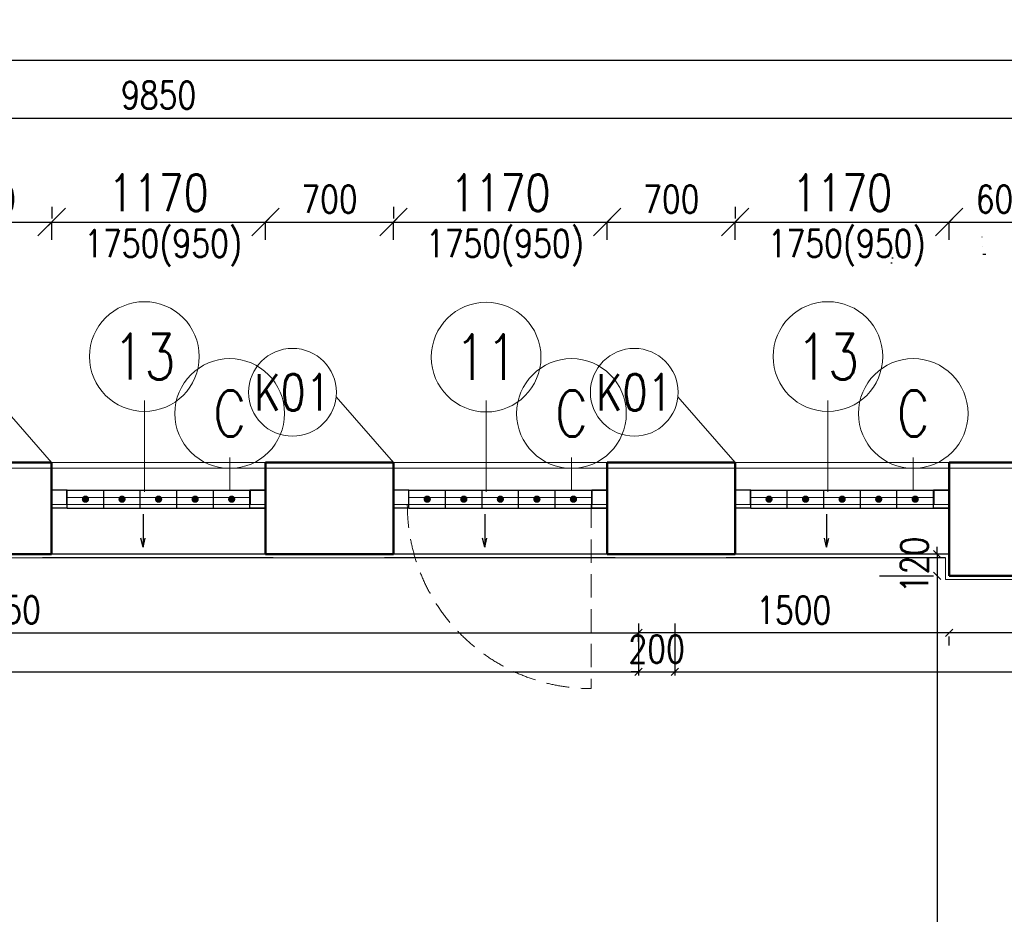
# Model space of a CAD drawing. Header units: millimetres. Extents: x -238874 to 551972, y -298952 to 658415.
# Tile 177 of 256: x 66863 to 72250, y 95750 to 100642. Entities that reach past the tile are written whole.
import ezdxf
from ezdxf.enums import TextEntityAlignment as Align

# ---------------------------------------------------------------- set-up
doc = ezdxf.new("R2010")
doc.units = ezdxf.units.MM
doc.header["$LTSCALE"] = 20
doc.linetypes.add('DOT', pattern=[6.35, 0, -6.35])
doc.linetypes.add('HIDDEN', pattern=[9.525, 6.35, -3.175])
doc.layers.add('00_HEDVIKA _KRESBA', color=1, linetype='Continuous')
doc.layers.add('KOTY', color=8, linetype='Continuous')
doc.layers.add('00_HEDVIKA_DEMOLICE', color=2, linetype='Continuous', lineweight=30, transparency=0.3)
doc.layers.add('CKOKNA OTEVÍRÁNÍ', color=51, linetype='HIDDEN', lineweight=18, transparency=0.5)
for name, color, linetype, lineweight in [('00_HEDVIKA_OBRYS', 1, 'Continuous', 50), ('CKBUBLINY', 1, 'Continuous', 18), ('CKBUBLINY DEMOLICE', 4, 'Continuous', 18), ('CKBUBLINY_POPIS', 3, 'Continuous', 25), ('CKKOTY', 3, 'Continuous', 18), ('CKOKNA', 30, 'Continuous', 18), ('CKSYMBOLY', 21, 'Continuous', 25), ('HEDVIKA_OKNA_PARAPET', 70, 'Continuous', 18), ('NOSNÉ', 8, 'Continuous', 50), ('PRUCHODY', 7, 'Continuous', 18)]:
    doc.layers.add(name, color=color, linetype=linetype, lineweight=lineweight)
doc.layers.add('CKNETISK', color=116, linetype='Continuous', lineweight=18, plot=False)
doc.layers.add('CL3', color=8, linetype='Continuous', plot=False)
doc.styles.add('SIMPLEX', font='SIMPLEX.shx', dxfattribs={"width": 0.8, "bigfont": 'CAD13.shx'})
doc.styles.get("Standard").update_dxf_attribs({"font": 'simplex.shx', "width": 0.8})
doc.dimstyles.new('CADKON', dxfattribs={"dimscale": 100, "dimtxt": 2, "dimasz": 1.5, "dimexe": 0, "dimexo": 2, "dimgap": 0.6, "dimtad": 1, "dimrnd": 1, "dimtxsty": 'Standard', "dimblk1": 'OBLIQUE', "dimblk2": 'OBLIQUE', "dimsah": 1, "dimcen": 2.5, "dimadec": 1, "dimazin": 2, "dimtfac": 1, "dimtix": 1, "dimtmove": 2, "dimatfit": 3, "dimldrblk": 'OPEN30', "dimfxl": 5, "dimtfill": 1, "dimtolj": 1, "dimarcsym": 0})
doc.dimstyles.new('CKA', dxfattribs={"dimtxt": 200, "dimasz": 40, "dimexe": 20, "dimexo": 0.2, "dimgap": 50, "dimtad": 1, "dimdec": 0, "dimrnd": 1, "dimzin": 0, "dimdsep": 46, "dimtxsty": 'Standard', "dimblk1": 'OBLIQUE', "dimblk2": 'OBLIQUE', "dimsah": 1, "dimcen": 0.09, "dimclrd": 253, "dimclre": 253, "dimclrt": 253, "dimadec": 0, "dimazin": 0, "dimtfac": 1, "dimtdec": 0, "dimtix": 1, "dimtmove": 2, "dimatfit": 3, "dimfxl": 1, "dimtolj": 1, "dimtzin": 0, "dimarcsym": 0})

# ---------------------------------------------------------------- blocks, each defined once
blk = doc.blocks.new('_OBLIQUE')
at = {"color": 0, "linetype": 'ByBlock'}
blk.add_line((-0.5, -0.5), (0.5, 0.5), dxfattribs=at)
blk = doc.blocks.new('*D343')
at = {"layer": 'DEFPOINTS', "color": 0, "transparency": 16777216}
for p in [(83148, 100421), (16298, 98190), (83148, 98190)]:
    blk.add_point(p, dxfattribs=at)
at = {"layer": 'KOTY', "lineweight": -2, "transparency": 16777216}
for p, q in [((16298, 100421), (83148, 100421)), ((83148, 98570.8), (83148, 100441))]:
    blk.add_line(p, q, dxfattribs=at)
at = {"layer": 'KOTY', "lineweight": -2, "transparency": 16777216, "xscale": 40, "yscale": 40, "zscale": 40, "rotation": 180}
blk.add_blockref('_OBLIQUE', (16298, 100421), dxfattribs=at)
at = {"layer": 'KOTY', "lineweight": -2, "transparency": 16777216, "xscale": 40, "yscale": 40, "zscale": 40}
blk.add_blockref('_OBLIQUE', (83148, 100421), dxfattribs=at)
at = {"layer": 'KOTY', "transparency": 16777216, "insert": (49723, 100546), "char_height": 150, "attachment_point": 5, "style": 'SIMPLEX'}
blk.add_mtext('\\A1;66850', dxfattribs=at)
blk = doc.blocks.new('*D1337')
at = {"layer": 'DEFPOINTS', "color": 0, "transparency": 16777216}
for p in [(72548, 99535.8), (71948, 99239), (72548, 99239)]:
    blk.add_point(p, dxfattribs=at)
at = {"layer": 'KOTY', "lineweight": -2, "transparency": 16777216}
for p, q in [((72548, 99619.8), (72548, 99555.8)), ((71948, 99535.8), (72548, 99535.8))]:
    blk.add_line(p, q, dxfattribs=at)
at = {"layer": 'KOTY', "lineweight": -2, "transparency": 16777216, "xscale": 40, "yscale": 40, "zscale": 40, "rotation": 180}
blk.add_blockref('_OBLIQUE', (71948, 99535.8), dxfattribs=at)
at = {"layer": 'KOTY', "lineweight": -2, "transparency": 16777216, "xscale": 40, "yscale": 40, "zscale": 40}
blk.add_blockref('_OBLIQUE', (72548, 99535.8), dxfattribs=at)
at = {"layer": 'KOTY', "transparency": 16777216, "insert": (72248, 99660.8), "char_height": 150, "attachment_point": 5, "style": 'SIMPLEX'}
blk.add_mtext('\\A1;600', dxfattribs=at)
blk = doc.blocks.new('*D1338')
at = {"layer": 'DEFPOINTS', "color": 0, "transparency": 16777216}
for p in [(70448, 97720), (82648, 97600), (82648, 97075.3)]:
    blk.add_point(p, dxfattribs=at)
at = {"layer": 'KOTY', "lineweight": -2, "transparency": 16777216}
for p, q in [((82648, 97219.3), (82648, 97055.3)), ((70448, 97075.3), (82648, 97075.3))]:
    blk.add_line(p, q, dxfattribs=at)
at = {"layer": 'KOTY', "lineweight": -2, "transparency": 16777216, "xscale": 40, "yscale": 40, "zscale": 40, "rotation": 180}
blk.add_blockref('_OBLIQUE', (70448, 97075.3), dxfattribs=at)
at = {"layer": 'KOTY', "lineweight": -2, "transparency": 16777216, "xscale": 40, "yscale": 40, "zscale": 40}
blk.add_blockref('_OBLIQUE', (82648, 97075.3), dxfattribs=at)
at = {"layer": 'KOTY', "transparency": 16777216, "insert": (76548, 97200.3), "char_height": 150, "attachment_point": 5, "style": 'SIMPLEX'}
blk.add_mtext('\\A1;12200', dxfattribs=at)
blk = doc.blocks.new('*D1339')
at = {"layer": 'DEFPOINTS', "color": 0, "transparency": 16777216}
for p in [(71948, 97600), (77448, 97600), (71948, 97288.6)]:
    blk.add_point(p, dxfattribs=at)
at = {"layer": 'KOTY', "lineweight": -2, "transparency": 16777216}
for p, q in [((77448, 97288.6), (71948, 97288.6)), ((71948, 97219.3), (71948, 97268.6))]:
    blk.add_line(p, q, dxfattribs=at)
at = {"layer": 'KOTY', "lineweight": -2, "transparency": 16777216, "xscale": 40, "yscale": 40, "zscale": 40, "rotation": 180}
blk.add_blockref('_OBLIQUE', (71948, 97288.6), dxfattribs=at)
at = {"layer": 'KOTY', "lineweight": -2, "transparency": 16777216, "xscale": 40, "yscale": 40, "zscale": 40}
blk.add_blockref('_OBLIQUE', (77448, 97288.6), dxfattribs=at)
at = {"layer": 'KOTY', "transparency": 16777216, "insert": (74698, 97413.6), "char_height": 150, "attachment_point": 5, "style": 'SIMPLEX'}
blk.add_mtext('\\A1;5500', dxfattribs=at)
blk = doc.blocks.new('*D1341')
at = {"layer": 'DEFPOINTS', "color": 0, "transparency": 16777216}
for p in [(72548, 100104.4), (62698, 98160), (72548, 98160)]:
    blk.add_point(p, dxfattribs=at)
at = {"layer": 'KOTY', "lineweight": -2, "transparency": 16777216}
for p, q in [((62698, 100104.4), (72548, 100104.4)), ((72548, 98540.8), (72548, 100124.4))]:
    blk.add_line(p, q, dxfattribs=at)
at = {"layer": 'KOTY', "lineweight": -2, "transparency": 16777216, "xscale": 40, "yscale": 40, "zscale": 40, "rotation": 180}
blk.add_blockref('_OBLIQUE', (62698, 100104.4), dxfattribs=at)
at = {"layer": 'KOTY', "lineweight": -2, "transparency": 16777216, "xscale": 40, "yscale": 40, "zscale": 40}
blk.add_blockref('_OBLIQUE', (72548, 100104.4), dxfattribs=at)
at = {"layer": 'KOTY', "transparency": 16777216, "insert": (67623, 100229.4), "char_height": 150, "attachment_point": 5, "style": 'SIMPLEX'}
blk.add_mtext('\\A1;9850', dxfattribs=at)
blk = doc.blocks.new('*D1389')
at = {"layer": 'DEFPOINTS', "color": 0, "transparency": 16777216}
for p in [(70248, 97720), (53148, 97600), (70248, 97075.3)]:
    blk.add_point(p, dxfattribs=at)
at = {"layer": 'KOTY', "lineweight": -2, "transparency": 16777216}
for p, q in [((70248, 97339.3), (70248, 97055.3)), ((53148, 97075.3), (70248, 97075.3))]:
    blk.add_line(p, q, dxfattribs=at)
at = {"layer": 'KOTY', "lineweight": -2, "transparency": 16777216, "xscale": 40, "yscale": 40, "zscale": 40, "rotation": 180}
blk.add_blockref('_OBLIQUE', (53148, 97075.3), dxfattribs=at)
at = {"layer": 'KOTY', "lineweight": -2, "transparency": 16777216, "xscale": 40, "yscale": 40, "zscale": 40}
blk.add_blockref('_OBLIQUE', (70248, 97075.3), dxfattribs=at)
at = {"layer": 'KOTY', "transparency": 16777216, "insert": (61698, 97200.3), "char_height": 150, "attachment_point": 5, "style": 'SIMPLEX'}
blk.add_mtext('\\A1;17100', dxfattribs=at)
blk = doc.blocks.new('*D1410')
at = {"layer": 'DEFPOINTS', "color": 0, "transparency": 16777216}
for p in [(71948, 97600), (71148, 92730), (71883.3, 92730)]:
    blk.add_point(p, dxfattribs=at)
at = {"layer": 'KOTY', "lineweight": -2, "transparency": 16777216}
for p, q in [((71883.3, 97600), (71883.3, 92730)), ((71528.7, 92730), (71903.3, 92730))]:
    blk.add_line(p, q, dxfattribs=at)
at = {"layer": 'KOTY', "lineweight": -2, "transparency": 16777216, "xscale": 40, "yscale": 40, "zscale": 40}
for p, rotation in [((71883.3, 97600), 90), ((71883.3, 92730), 270)]:
    blk.add_blockref('_OBLIQUE', p, dxfattribs=dict(at, rotation=rotation))
at = {"layer": 'KOTY', "transparency": 16777216, "insert": (71758.3, 95165), "char_height": 150, "attachment_point": 5, "rotation": 90, "style": 'SIMPLEX'}
blk.add_mtext('\\A1;4870', dxfattribs=at)
blk = doc.blocks.new('*D1418')
at = {"layer": 'CKKOTY', "color": 0, "lineweight": -2, "transparency": 16777216}
for p, q in [((67038, 99439), (67038, 99535.8)), ((67038, 99535.8), (68208, 99535.8)), ((68208, 99439), (68208, 99535.8))]:
    blk.add_line(p, q, dxfattribs=at)
at = {"layer": 'DEFPOINTS', "color": 0, "transparency": 16777216}
for p in [(68208, 99535.8), (67038, 99239), (68208, 99239)]:
    blk.add_point(p, dxfattribs=at)
at = {"layer": 'CKKOTY', "color": 0, "lineweight": -2, "transparency": 16777216, "xscale": 150, "yscale": 150, "zscale": 150, "rotation": 180}
blk.add_blockref('_OBLIQUE', (67038, 99535.8), dxfattribs=at)
at = {"layer": 'CKKOTY', "color": 0, "lineweight": -2, "transparency": 16777216, "xscale": 150, "yscale": 150, "zscale": 150}
blk.add_blockref('_OBLIQUE', (68208, 99535.8), dxfattribs=at)
at = {"layer": 'CKKOTY', "color": 0, "transparency": 16777216, "insert": (67623, 99695.8), "char_height": 200, "attachment_point": 5, "bg_fill": 3, "box_fill_scale": 1.1, "bg_fill_color": 256, "bg_fill_true_color": 13158600, "bg_fill_transparency": 0}
blk.add_mtext('\\A1;1170', dxfattribs=at)
blk = doc.blocks.new('_Open30')
at = {"color": 0, "lineweight": -2}
for p, q in [((-1, 0.268), (0, 0)), ((0, 0), (-1, -0.268)), ((0, 0), (-1, 0))]:
    blk.add_line(p, q, dxfattribs=at)
blk = doc.blocks.new('*D1419')
at = {"layer": 'DEFPOINTS', "color": 0, "transparency": 16777216}
for p in [(70248, 97620.9), (63298, 97500.9), (70248, 97289.7)]:
    blk.add_point(p, dxfattribs=at)
at = {"layer": 'KOTY', "lineweight": -2, "transparency": 16777216}
for p, q in [((63298, 97289.7), (70248, 97289.7)), ((70248, 97240.1), (70248, 97269.7))]:
    blk.add_line(p, q, dxfattribs=at)
at = {"layer": 'KOTY', "lineweight": -2, "transparency": 16777216, "xscale": 40, "yscale": 40, "zscale": 40, "rotation": 180}
blk.add_blockref('_OBLIQUE', (63298, 97289.7), dxfattribs=at)
at = {"layer": 'KOTY', "lineweight": -2, "transparency": 16777216, "xscale": 40, "yscale": 40, "zscale": 40}
blk.add_blockref('_OBLIQUE', (70248, 97289.7), dxfattribs=at)
at = {"layer": 'KOTY', "transparency": 16777216, "insert": (66773, 97414.7), "char_height": 150, "attachment_point": 5, "style": 'SIMPLEX'}
blk.add_mtext('\\A1;6950', dxfattribs=at)
blk = doc.blocks.new('*D1426')
at = {"layer": 'DEFPOINTS', "color": 0, "transparency": 16777216}
for p in [(67038, 99535.8), (66338, 99239), (67038, 99239)]:
    blk.add_point(p, dxfattribs=at)
at = {"layer": 'KOTY', "lineweight": -2, "transparency": 16777216}
for p, q in [((67038, 99619.8), (67038, 99555.8)), ((66338, 99535.8), (67038, 99535.8))]:
    blk.add_line(p, q, dxfattribs=at)
at = {"layer": 'KOTY', "lineweight": -2, "transparency": 16777216, "xscale": 40, "yscale": 40, "zscale": 40, "rotation": 180}
blk.add_blockref('_OBLIQUE', (66338, 99535.8), dxfattribs=at)
at = {"layer": 'KOTY', "lineweight": -2, "transparency": 16777216, "xscale": 40, "yscale": 40, "zscale": 40}
blk.add_blockref('_OBLIQUE', (67038, 99535.8), dxfattribs=at)
at = {"layer": 'KOTY', "transparency": 16777216, "insert": (66688, 99660.8), "char_height": 150, "attachment_point": 5, "style": 'SIMPLEX'}
blk.add_mtext('\\A1;700', dxfattribs=at)
blk = doc.blocks.new('*D1428')
at = {"layer": 'DEFPOINTS', "color": 0, "transparency": 16777216}
for p in [(68908, 99535.8), (68208, 99239), (68908, 99239)]:
    blk.add_point(p, dxfattribs=at)
at = {"layer": 'KOTY', "lineweight": -2, "transparency": 16777216}
for p, q in [((68908, 99619.8), (68908, 99555.8)), ((68208, 99535.8), (68908, 99535.8))]:
    blk.add_line(p, q, dxfattribs=at)
at = {"layer": 'KOTY', "lineweight": -2, "transparency": 16777216, "xscale": 40, "yscale": 40, "zscale": 40, "rotation": 180}
blk.add_blockref('_OBLIQUE', (68208, 99535.8), dxfattribs=at)
at = {"layer": 'KOTY', "lineweight": -2, "transparency": 16777216, "xscale": 40, "yscale": 40, "zscale": 40}
blk.add_blockref('_OBLIQUE', (68908, 99535.8), dxfattribs=at)
at = {"layer": 'KOTY', "transparency": 16777216, "insert": (68558, 99660.8), "char_height": 150, "attachment_point": 5, "style": 'SIMPLEX'}
blk.add_mtext('\\A1;700', dxfattribs=at)
blk = doc.blocks.new('*D1429')
at = {"layer": 'CKKOTY', "color": 0, "lineweight": -2, "transparency": 16777216}
for p, q in [((68908, 99439), (68908, 99535.8)), ((68908, 99535.8), (70078, 99535.8)), ((70078, 99439), (70078, 99535.8))]:
    blk.add_line(p, q, dxfattribs=at)
at = {"layer": 'DEFPOINTS', "color": 0, "transparency": 16777216}
for p in [(70078, 99535.8), (68908, 99239), (70078, 99239)]:
    blk.add_point(p, dxfattribs=at)
at = {"layer": 'CKKOTY', "color": 0, "lineweight": -2, "transparency": 16777216, "xscale": 150, "yscale": 150, "zscale": 150, "rotation": 180}
blk.add_blockref('_OBLIQUE', (68908, 99535.8), dxfattribs=at)
at = {"layer": 'CKKOTY', "color": 0, "lineweight": -2, "transparency": 16777216, "xscale": 150, "yscale": 150, "zscale": 150}
blk.add_blockref('_OBLIQUE', (70078, 99535.8), dxfattribs=at)
at = {"layer": 'CKKOTY', "color": 0, "transparency": 16777216, "insert": (69493, 99695.8), "char_height": 200, "attachment_point": 5, "bg_fill": 3, "box_fill_scale": 1.1, "bg_fill_color": 256, "bg_fill_true_color": 13158600, "bg_fill_transparency": 0}
blk.add_mtext('\\A1;1170', dxfattribs=at)
blk = doc.blocks.new('*D1430')
at = {"layer": 'DEFPOINTS', "color": 0, "transparency": 16777216}
for p in [(70778, 99535.8), (70078, 99239), (70778, 99239)]:
    blk.add_point(p, dxfattribs=at)
at = {"layer": 'KOTY', "lineweight": -2, "transparency": 16777216}
for p, q in [((70778, 99619.8), (70778, 99555.8)), ((70078, 99535.8), (70778, 99535.8))]:
    blk.add_line(p, q, dxfattribs=at)
at = {"layer": 'KOTY', "lineweight": -2, "transparency": 16777216, "xscale": 40, "yscale": 40, "zscale": 40, "rotation": 180}
blk.add_blockref('_OBLIQUE', (70078, 99535.8), dxfattribs=at)
at = {"layer": 'KOTY', "lineweight": -2, "transparency": 16777216, "xscale": 40, "yscale": 40, "zscale": 40}
blk.add_blockref('_OBLIQUE', (70778, 99535.8), dxfattribs=at)
at = {"layer": 'KOTY', "transparency": 16777216, "insert": (70428, 99660.8), "char_height": 150, "attachment_point": 5, "style": 'SIMPLEX'}
blk.add_mtext('\\A1;700', dxfattribs=at)
blk = doc.blocks.new('*D1431')
at = {"layer": 'CKKOTY', "color": 0, "lineweight": -2, "transparency": 16777216}
for p, q in [((70778, 99439), (70778, 99535.8)), ((70778, 99535.8), (71948, 99535.8)), ((71948, 99439), (71948, 99535.8))]:
    blk.add_line(p, q, dxfattribs=at)
at = {"layer": 'DEFPOINTS', "color": 0, "transparency": 16777216}
for p in [(71948, 99535.8), (70778, 99239), (71948, 99239)]:
    blk.add_point(p, dxfattribs=at)
at = {"layer": 'CKKOTY', "color": 0, "lineweight": -2, "transparency": 16777216, "xscale": 150, "yscale": 150, "zscale": 150, "rotation": 180}
blk.add_blockref('_OBLIQUE', (70778, 99535.8), dxfattribs=at)
at = {"layer": 'CKKOTY', "color": 0, "lineweight": -2, "transparency": 16777216, "xscale": 150, "yscale": 150, "zscale": 150}
blk.add_blockref('_OBLIQUE', (71948, 99535.8), dxfattribs=at)
at = {"layer": 'CKKOTY', "color": 0, "transparency": 16777216, "insert": (71363, 99695.8), "char_height": 200, "attachment_point": 5, "bg_fill": 3, "box_fill_scale": 1.1, "bg_fill_color": 256, "bg_fill_true_color": 13158600, "bg_fill_transparency": 0}
blk.add_mtext('\\A1;1170', dxfattribs=at)
blk = doc.blocks.new('*D1432')
at = {"layer": 'DEFPOINTS', "color": 0, "transparency": 16777216}
for p in [(70248, 97720), (70448, 97720), (70448, 97075.3)]:
    blk.add_point(p, dxfattribs=at)
at = {"layer": 'KOTY', "lineweight": -2, "transparency": 16777216}
for p, q in [((70448, 97339.3), (70448, 97055.3)), ((70248, 97075.3), (70208, 97075.3)), ((70248, 97075.3), (70448, 97075.3)), ((70448, 97075.3), (70488, 97075.3))]:
    blk.add_line(p, q, dxfattribs=at)
at = {"layer": 'KOTY', "lineweight": -2, "transparency": 16777216, "xscale": 40, "yscale": 40, "zscale": 40}
blk.add_blockref('_OBLIQUE', (70248, 97075.3), dxfattribs=at)
at = {"layer": 'KOTY', "lineweight": -2, "transparency": 16777216, "xscale": 40, "yscale": 40, "zscale": 40, "rotation": 180}
blk.add_blockref('_OBLIQUE', (70448, 97075.3), dxfattribs=at)
at = {"layer": 'KOTY', "transparency": 16777216, "insert": (70348, 97200.3), "char_height": 150, "attachment_point": 5, "style": 'SIMPLEX'}
blk.add_mtext('\\A1;200', dxfattribs=at)
blk = doc.blocks.new('*D1433')
at = {"layer": 'DEFPOINTS', "color": 0, "transparency": 16777216}
for p in [(70248, 97720), (71948, 97600), (70248, 97288.6)]:
    blk.add_point(p, dxfattribs=at)
at = {"layer": 'KOTY', "lineweight": -2, "transparency": 16777216}
for p, q in [((70248, 97339.3), (70248, 97268.6)), ((71948, 97288.6), (70248, 97288.6))]:
    blk.add_line(p, q, dxfattribs=at)
at = {"layer": 'KOTY', "lineweight": -2, "transparency": 16777216, "xscale": 40, "yscale": 40, "zscale": 40, "rotation": 180}
blk.add_blockref('_OBLIQUE', (70248, 97288.6), dxfattribs=at)
at = {"layer": 'KOTY', "lineweight": -2, "transparency": 16777216, "xscale": 40, "yscale": 40, "zscale": 40}
blk.add_blockref('_OBLIQUE', (71948, 97288.6), dxfattribs=at)
at = {"layer": 'KOTY', "transparency": 16777216, "insert": (71098, 97413.6), "char_height": 150, "attachment_point": 5, "style": 'SIMPLEX'}
blk.add_mtext('\\A1;1500', dxfattribs=at)
blk = doc.blocks.new('*D1434')
at = {"layer": 'DEFPOINTS', "color": 0, "transparency": 16777216}
for p in [(71948, 97720), (71883.3, 97600), (71948, 97600)]:
    blk.add_point(p, dxfattribs=at)
at = {"layer": 'KOTY', "lineweight": -2, "transparency": 16777216}
for p, q in [((71883.3, 97720), (71883.3, 97760)), ((71883.3, 97720), (71883.3, 97600)), ((71567.2, 97600), (71863.3, 97600)), ((71883.3, 97600), (71883.3, 97560))]:
    blk.add_line(p, q, dxfattribs=at)
at = {"layer": 'KOTY', "lineweight": -2, "transparency": 16777216, "xscale": 40, "yscale": 40, "zscale": 40}
for p, rotation in [((71883.3, 97720), 270), ((71883.3, 97600), 90)]:
    blk.add_blockref('_OBLIQUE', p, dxfattribs=dict(at, rotation=rotation))
at = {"layer": 'KOTY', "transparency": 16777216, "insert": (71758.3, 97660), "char_height": 150, "attachment_point": 5, "rotation": 90, "style": 'SIMPLEX'}
blk.add_mtext('\\A1;120', dxfattribs=at)
blk = doc.blocks.new('*U3302')
at = {"color": 0, "linetype": 'ByBlock', "lineweight": -2}
for p, q in [((-225, 0), (-80, 0)), ((225, 0), (103, 30)), ((225, 0), (103, -30)), ((-80, 0), (27, 0)), ((27, 0), (225, 0))]:
    blk.add_line(p, q, dxfattribs=at)
at = {"color": 0, "linetype": 'Continuous', "lineweight": -2, "flags": 8}
blk.add_attdef('SPÁD', text='', height=100, dxfattribs=at).set_placement((0, 40), align=Align.CENTER)
blk = doc.blocks.new('CK_BUBBLE_1_0_0')
at = {"color": 0, "linetype": 'ByBlock', "lineweight": -2}
blk.add_circle((0, 0), 1, dxfattribs=at)

msp = doc.modelspace()

# ---------------------------------------------------------------- hatches: boundary and pattern name
at = {"layer": '00_HEDVIKA_DEMOLICE'}
for points in [[(67242.962, 98020.047, 1), (67202.962, 98020.047, 1)], [(67442.962, 98020.047, 1), (67402.962, 98020.047, 1)], [(67642.962, 98020.047, 1), (67602.962, 98020.047, 1)], [(67842.962, 98020.047, 1), (67802.962, 98020.047, 1)], [(68042.962, 98020.047, 1), (68002.962, 98020.047, 1)], [(69112.962, 98020.047, 1), (69072.962, 98020.047, 1)], [(69312.962, 98020.047, 1), (69272.962, 98020.047, 1)], [(69512.962, 98020.047, 1), (69472.962, 98020.047, 1)], [(69712.962, 98020.047, 1), (69672.962, 98020.047, 1)], [(69912.962, 98020.047, 1), (69872.962, 98020.047, 1)], [(70982.962, 98020.047, 1), (70942.962, 98020.047, 1)], [(71182.962, 98020.047, 1), (71142.962, 98020.047, 1)], [(71382.962, 98020.047, 1), (71342.962, 98020.047, 1)], [(71582.962, 98020.047, 1), (71542.962, 98020.047, 1)], [(71782.962, 98020.047, 1), (71742.962, 98020.047, 1)]]:
    msp.add_hatch(color=256, dxfattribs=at).paths.add_polyline_path(points)

# ---------------------------------------------------------------- linework, layer by layer
at = {"layer": '00_HEDVIKA _KRESBA'}
for p, q in [((68207.962, 97720.047), (67037.962, 97720.047)), ((70077.962, 97720.047), (68907.962, 97720.047)), ((71947.962, 97720.047), (70777.962, 97720.047))]:
    msp.add_line(p, q, dxfattribs=at)
at = {"layer": '00_HEDVIKA_DEMOLICE'}
for p, q in [((67122.962, 98070.047), (67037.962, 98070.047)), ((67122.962, 98070.047), (67037.962, 98070.047)), ((67122.962, 97970.047), (67122.962, 98070.047)), ((67122.962, 98070.047), (68122.962, 98070.047)), ((67122.962, 97970.047), (67122.962, 98070.047)), ((67322.962, 97970.047), (67322.962, 98070.047)), ((67522.962, 97970.047), (67522.962, 98070.047)), ((67722.962, 97970.047), (67722.962, 98070.047)), ((67922.962, 97970.047), (67922.962, 98070.047)), ((68122.962, 97970.047), (68122.962, 98070.047)), ((68207.962, 98070.047), (68122.962, 98070.047)), ((68122.962, 97970.047), (68122.962, 98070.047)), ((68122.962, 98070.047), (68207.962, 98070.047)), ((68992.962, 98070.047), (68907.962, 98070.047)), ((68992.962, 98070.047), (68907.962, 98070.047)), ((68992.962, 97970.047), (68992.962, 98070.047)), ((68992.962, 98070.047), (69992.962, 98070.047)), ((68992.962, 97970.047), (68992.962, 98070.047)), ((69192.962, 97970.047), (69192.962, 98070.047)), ((69392.962, 97970.047), (69392.962, 98070.047)), ((69592.962, 97970.047), (69592.962, 98070.047)), ((69792.962, 97970.047), (69792.962, 98070.047)), ((69992.962, 97970.047), (69992.962, 98070.047)), ((70077.962, 98070.047), (69992.962, 98070.047)), ((69992.962, 97970.047), (69992.962, 98070.047)), ((69992.962, 98070.047), (70077.962, 98070.047)), ((70862.962, 98070.047), (70777.962, 98070.047)), ((70862.962, 98070.047), (70777.962, 98070.047)), ((70862.962, 97970.047), (70862.962, 98070.047)), ((70862.962, 98070.047), (71862.962, 98070.047)), ((70862.962, 97970.047), (70862.962, 98070.047)), ((71062.962, 97970.047), (71062.962, 98070.047)), ((71262.962, 97970.047), (71262.962, 98070.047)), ((71462.962, 97970.047), (71462.962, 98070.047)), ((71662.962, 97970.047), (71662.962, 98070.047)), ((71862.962, 97970.047), (71862.962, 98070.047)), ((71947.962, 98070.047), (71862.962, 98070.047)), ((71862.962, 97970.047), (71862.962, 98070.047)), ((71862.962, 98070.047), (71947.962, 98070.047)), ((67037.962, 97720.047), (67037.962, 97970.047)), ((67037.962, 97720.047), (67037.962, 97970.047)), ((67122.962, 97970.047), (67037.962, 97970.047)), ((67037.962, 97720.047), (67037.962, 97970.047)), ((67122.962, 97970.047), (67037.962, 97970.047)), ((67037.962, 97720.047), (67037.962, 97970.047)), ((67037.962, 97720.047), (67037.962, 97970.047)), ((67037.962, 97720.047), (67037.962, 97970.047)), ((67037.962, 97720.047), (67037.962, 97970.047)), ((67037.962, 97720.047), (67037.962, 97970.047)), ((67037.962, 97720.047), (67037.962, 97970.047)), ((67122.962, 97970.047), (68122.962, 97970.047)), ((68207.962, 97970.047), (68122.962, 97970.047)), ((68122.962, 97970.047), (68207.962, 97970.047)), ((68207.962, 97720.047), (68207.962, 97970.047)), ((68207.962, 97720.047), (68207.962, 97970.047)), ((68207.962, 97720.047), (68207.962, 97970.047)), ((68207.962, 97720.047), (68207.962, 97970.047)), ((68207.962, 97720.047), (68207.962, 97970.047)), ((68207.962, 97720.047), (68207.962, 97970.047)), ((68207.962, 97720.047), (68207.962, 97970.047)), ((68207.962, 97720.047), (68207.962, 97970.047)), ((68907.962, 97720.047), (68907.962, 97970.047)), ((68907.962, 97720.047), (68907.962, 97970.047)), ((68907.962, 97720.047), (68907.962, 97970.047)), ((68992.962, 97970.047), (68907.962, 97970.047)), ((68907.962, 97720.047), (68907.962, 97970.047)), ((68992.962, 97970.047), (68907.962, 97970.047)), ((68907.962, 97720.047), (68907.962, 97970.047)), ((68907.962, 97720.047), (68907.962, 97970.047)), ((68907.962, 97720.047), (68907.962, 97970.047)), ((68907.962, 97720.047), (68907.962, 97970.047)), ((68907.962, 97720.047), (68907.962, 97970.047)), ((68907.962, 97720.047), (68907.962, 97970.047)), ((68992.962, 97970.047), (69992.962, 97970.047)), ((70077.962, 97970.047), (69992.962, 97970.047)), ((69992.962, 97970.047), (70077.962, 97970.047)), ((70077.962, 97720.047), (70077.962, 97970.047)), ((70077.962, 97720.047), (70077.962, 97970.047)), ((70077.962, 97720.047), (70077.962, 97970.047)), ((70077.962, 97720.047), (70077.962, 97970.047)), ((70077.962, 97720.047), (70077.962, 97970.047)), ((70077.962, 97720.047), (70077.962, 97970.047)), ((70077.962, 97720.047), (70077.962, 97970.047)), ((70077.962, 97720.047), (70077.962, 97970.047)), ((70077.962, 97720.047), (70077.962, 97970.047)), ((70777.962, 97720.047), (70777.962, 97970.047)), ((70862.962, 97970.047), (70777.962, 97970.047)), ((70777.962, 97720.047), (70777.962, 97970.047)), ((70862.962, 97970.047), (70777.962, 97970.047)), ((70777.962, 97720.047), (70777.962, 97970.047)), ((70777.962, 97720.047), (70777.962, 97970.047)), ((70777.962, 97720.047), (70777.962, 97970.047)), ((70777.962, 97720.047), (70777.962, 97970.047)), ((70777.962, 97720.047), (70777.962, 97970.047)), ((70777.962, 97720.047), (70777.962, 97970.047)), ((70862.962, 97970.047), (71862.962, 97970.047)), ((71947.962, 97970.047), (71862.962, 97970.047)), ((71862.962, 97970.047), (71947.962, 97970.047)), ((71947.962, 97720.047), (71947.962, 97970.047)), ((71947.962, 97720.047), (71947.962, 97970.047)), ((71947.962, 97720.047), (71947.962, 97970.047)), ((71947.962, 97720.047), (71947.962, 97970.047)), ((71947.962, 97720.047), (71947.962, 97970.047)), ((71947.962, 97720.047), (71947.962, 97970.047)), ((71947.962, 97720.047), (71947.962, 97970.047)), ((68250.504, 97700.047), (66988.364, 97700.047)), ((70120.504, 97700.047), (68858.364, 97700.047)), ((71927.962, 97700.047), (70728.364, 97700.047))]:
    msp.add_line(p, q, dxfattribs=at)
at = {"layer": '00_HEDVIKA_OBRYS'}
for points in [[(67037.962, 98080.047), (67037.962, 97720.047)], [(67037.962, 98080.047), (67037.962, 97720.047)], [(68207.962, 98080.047), (68207.962, 97720.047)], [(68207.962, 98080.047), (68207.962, 97720.047)], [(68907.962, 98080.047), (68907.962, 97720.047)], [(68907.962, 98080.047), (68907.962, 97720.047)], [(70077.962, 98080.047), (70077.962, 97720.047)], [(70077.962, 98080.047), (70077.962, 97720.047)], [(70777.962, 98080.047), (70777.962, 97720.047)], [(70777.962, 98080.047), (70777.962, 97720.047)], [(71947.962, 98080.047), (71947.962, 97720.047)], [(71947.962, 98080.047), (71947.962, 97720.047)]]:
    msp.add_lwpolyline(points, dxfattribs=at)
at = {"layer": 'CKBUBLINY'}
for p, q in [((67037.962, 98220.047), (66724.398, 98579.771)), ((67545.145, 98560.047), (67545.145, 98060.047)), ((68907.962, 98220.047), (68594.398, 98579.771)), ((69415.145, 98560.047), (69415.145, 98060.047)), ((70777.962, 98220.047), (70464.398, 98579.771)), ((71285.145, 98560.047), (71285.145, 98060.047)), ((68012.05, 98248.573), (68012.05, 98070.047)), ((69882.05, 98248.573), (69882.05, 98070.047)), ((71752.05, 98248.573), (71752.05, 98070.047))]:
    msp.add_line(p, q, dxfattribs=at)
at = {"layer": 'CKBUBLINY DEMOLICE'}
for p, q in [((68012.05, 98248.573), (68012.05, 98070.047)), ((69882.05, 98248.573), (69882.05, 98070.047)), ((71752.05, 98248.573), (71752.05, 98070.047))]:
    msp.add_line(p, q, dxfattribs=at)
at = {"layer": 'CKNETISK'}
msp.add_line((27397.962, 98190.047), (177401.712, 98190.047), dxfattribs=at)
at = {"layer": 'CKOKNA'}
for p, q in [((67119.962, 98070.047), (67037.962, 98070.047)), ((67037.962, 98070.047), (67037.962, 97990.047)), ((67119.962, 98070.047), (68125.962, 98070.047)), ((67119.962, 98070.047), (67119.962, 97990.047)), ((68125.962, 98070.047), (68125.962, 97990.047)), ((68125.962, 98070.047), (68207.962, 98070.047)), ((68989.962, 98070.047), (68907.962, 98070.047)), ((68907.962, 98070.047), (68907.962, 97990.047)), ((68989.962, 98070.047), (69995.962, 98070.047)), ((68989.962, 98070.047), (68989.962, 97990.047)), ((69995.962, 98070.047), (69995.962, 97990.047)), ((69995.962, 98070.047), (70077.962, 98070.047)), ((70859.962, 98070.047), (70777.962, 98070.047)), ((70777.962, 98070.047), (70777.962, 97990.047)), ((70859.962, 98070.047), (71865.962, 98070.047)), ((70859.962, 98070.047), (70859.962, 97990.047)), ((71865.962, 98070.047), (71865.962, 97990.047)), ((71865.962, 98070.047), (71947.962, 98070.047)), ((67119.962, 98030.047), (68125.962, 98030.047)), ((67119.962, 98030.047), (68125.962, 98030.047)), ((68989.962, 98030.047), (69995.962, 98030.047)), ((68989.962, 98030.047), (69995.962, 98030.047)), ((70859.962, 98030.047), (71865.962, 98030.047)), ((70859.962, 98030.047), (71865.962, 98030.047)), ((67119.962, 97990.047), (67037.962, 97990.047)), ((67119.962, 97990.047), (67037.962, 97990.047)), ((67119.962, 97990.047), (68125.962, 97990.047)), ((67119.962, 97990.047), (68125.962, 97990.047)), ((68125.962, 97990.047), (68207.962, 97990.047)), ((68125.962, 97990.047), (68207.962, 97990.047)), ((68989.962, 97990.047), (68907.962, 97990.047)), ((68989.962, 97990.047), (68907.962, 97990.047)), ((68989.962, 97990.047), (69995.962, 97990.047)), ((68989.962, 97990.047), (69995.962, 97990.047)), ((69995.962, 97990.047), (70077.962, 97990.047)), ((69995.962, 97990.047), (70077.962, 97990.047)), ((70859.962, 97990.047), (70777.962, 97990.047)), ((70859.962, 97990.047), (70777.962, 97990.047)), ((70859.962, 97990.047), (71865.962, 97990.047)), ((70859.962, 97990.047), (71865.962, 97990.047)), ((71865.962, 97990.047), (71947.962, 97990.047)), ((71865.962, 97990.047), (71947.962, 97990.047))]:
    msp.add_line(p, q, dxfattribs=at)
at = {"layer": 'CKOKNA OTEVÍRÁNÍ'}
msp.add_line((69989.962, 97990.047), (69989.962, 96984.047), dxfattribs=at)
msp.add_arc((69989.962, 97990.047), 1006, 180, 270, dxfattribs=at)
at = {"layer": 'HEDVIKA_OKNA_PARAPET'}
for p, q in [((68207.962, 97720.047), (67037.962, 97720.047)), ((67037.962, 97720.047), (68207.962, 97720.047)), ((68207.962, 97720.047), (67037.962, 97720.047)), ((68207.962, 97720.047), (67037.962, 97720.047)), ((68207.962, 97720.047), (67037.962, 97720.047)), ((68207.962, 97720.047), (67037.962, 97720.047)), ((67097.962, 97720.047), (68207.962, 97720.047)), ((70077.962, 97720.047), (68907.962, 97720.047)), ((70077.962, 97720.047), (68907.962, 97720.047)), ((68907.962, 97720.047), (70077.962, 97720.047)), ((70077.962, 97720.047), (68907.962, 97720.047)), ((70077.962, 97720.047), (68907.962, 97720.047)), ((70077.962, 97720.047), (68907.962, 97720.047)), ((70077.962, 97720.047), (68907.962, 97720.047)), ((68967.962, 97720.047), (70077.962, 97720.047)), ((70777.962, 97720.047), (71947.962, 97720.047)), ((71947.962, 97720.047), (70777.962, 97720.047)), ((71947.962, 97720.047), (70777.962, 97720.047)), ((71947.962, 97720.047), (70777.962, 97720.047)), ((71947.962, 97720.047), (70777.962, 97720.047)), ((70837.962, 97720.047), (71947.962, 97720.047))]:
    msp.add_line(p, q, dxfattribs=at)
at = {"layer": 'NOSNÉ'}
for p, q in [((67037.962, 98220.047), (66337.962, 98220.047)), ((67037.962, 98070.047), (67037.962, 98220.047)), ((67037.962, 98070.047), (67037.962, 98220.047)), ((68207.962, 98070.047), (68207.962, 98220.047)), ((68907.962, 98220.047), (68207.962, 98220.047)), ((68207.962, 98070.047), (68207.962, 98220.047)), ((68207.962, 98100.047), (68207.962, 98220.047)), ((68907.962, 98070.047), (68907.962, 98220.047)), ((68907.962, 98070.047), (68907.962, 98220.047)), ((70777.962, 98220.047), (70077.962, 98220.047)), ((70077.962, 98070.047), (70077.962, 98220.047)), ((70077.962, 98070.047), (70077.962, 98220.047)), ((70077.962, 98070.047), (70077.962, 98220.047)), ((70077.962, 98100.047), (70077.962, 98220.047)), ((70777.962, 98070.047), (70777.962, 98220.047)), ((71947.962, 98220.047), (72547.962, 98220.047)), ((71947.962, 98070.047), (71947.962, 98220.047)), ((71947.962, 98100.047), (71947.962, 98220.047)), ((67037.962, 97720.047), (66337.962, 97720.047)), ((68907.962, 97720.047), (68207.962, 97720.047)), ((70447.962, 97720.047), (70077.962, 97720.047)), ((70777.962, 97720.047), (70447.962, 97720.047)), ((71947.962, 97600.047), (71947.962, 97720.047)), ((71947.962, 97600.047), (73147.962, 97600.047))]:
    msp.add_line(p, q, dxfattribs=at)
at = {"layer": 'PRUCHODY'}
for p, q in [((67037.962, 98220.047), (68207.962, 98220.047)), ((67037.962, 98220.047), (68207.962, 98220.047)), ((68907.962, 98220.047), (70077.962, 98220.047)), ((68907.962, 98070.047), (68907.962, 98220.047)), ((68907.962, 98220.047), (70077.962, 98220.047)), ((68907.962, 98220.047), (70077.962, 98220.047)), ((70777.962, 98220.047), (71947.962, 98220.047)), ((70467.962, 97700.047), (63317.962, 97700.047)), ((71927.962, 97700.047), (70467.962, 97700.047)), ((71927.962, 97580.047), (71927.962, 97700.047)), ((71927.962, 97580.047), (82627.962, 97580.047))]:
    msp.add_line(p, q, dxfattribs=at)

# ---------------------------------------------------------------- block references
at = {"layer": 'CKBUBLINY'}
ref = msp.add_blockref('CK_BUBBLE_1_0_0', (67545.145, 98800.047), dxfattribs=dict(at, xscale=300, yscale=300, zscale=300))
ref.add_attrib('NUM1', '13', dxfattribs={"layer": 'CKBUBLINY_POPIS', "height": 250, "width": 0.8, "flags": 8}).set_placement((67545.145, 98800.047), align=Align.MIDDLE_CENTER)
ref = msp.add_blockref('CK_BUBBLE_1_0_0', (69415.145, 98797.048), dxfattribs=dict(at, xscale=300, yscale=300, zscale=300))
ref.add_attrib('NUM1', '11', dxfattribs={"layer": 'CKBUBLINY_POPIS', "height": 250, "width": 0.8, "flags": 8}).set_placement((69415.145, 98797.048), align=Align.MIDDLE_CENTER)
ref = msp.add_blockref('CK_BUBBLE_1_0_0', (71285.145, 98800.047), dxfattribs=dict(at, xscale=300, yscale=300, zscale=300))
ref.add_attrib('NUM1', '13', dxfattribs={"layer": 'CKBUBLINY_POPIS', "height": 250, "width": 0.8, "flags": 8}).set_placement((71285.145, 98800.047), align=Align.MIDDLE_CENTER)
ref = msp.add_blockref('CK_BUBBLE_1_0_0', (68355.688, 98604.625), dxfattribs=dict(at, xscale=240, yscale=240, zscale=240))
ref.add_attrib('NUM1', 'K01', dxfattribs={"layer": 'CKBUBLINY_POPIS', "height": 200, "width": 0.8, "flags": 8}).set_placement((68355.688, 98604.625), align=Align.MIDDLE_CENTER)
ref = msp.add_blockref('CK_BUBBLE_1_0_0', (70225.688, 98604.625), dxfattribs=dict(at, xscale=240, yscale=240, zscale=240))
ref.add_attrib('NUM1', 'K01', dxfattribs={"layer": 'CKBUBLINY_POPIS', "height": 200, "width": 0.8, "flags": 8}).set_placement((70225.688, 98604.625), align=Align.MIDDLE_CENTER)
at = {"layer": 'CKBUBLINY DEMOLICE'}
ref = msp.add_blockref('CK_BUBBLE_1_0_0', (68012.05, 98488.573), dxfattribs=dict(at, xscale=300, yscale=300, zscale=300))
ref.add_attrib('NUM1', 'C', dxfattribs={"height": 250, "width": 0.8, "flags": 8}).set_placement((68012.05, 98488.573), align=Align.MIDDLE_CENTER)
ref = msp.add_blockref('CK_BUBBLE_1_0_0', (69882.05, 98488.573), dxfattribs=dict(at, xscale=300, yscale=300, zscale=300))
ref.add_attrib('NUM1', 'C', dxfattribs={"height": 250, "width": 0.8, "flags": 8}).set_placement((69882.05, 98488.573), align=Align.MIDDLE_CENTER)
ref = msp.add_blockref('CK_BUBBLE_1_0_0', (71752.05, 98488.573), dxfattribs=dict(at, xscale=300, yscale=300, zscale=300))
ref.add_attrib('NUM1', 'C', dxfattribs={"height": 250, "width": 0.8, "flags": 8}).set_placement((71752.05, 98488.573), align=Align.MIDDLE_CENTER)
at = {"layer": 'CKSYMBOLY', "xscale": 0.4, "yscale": 0.4, "zscale": 0.4, "rotation": 269.9999999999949}
for p in [(67537.858, 97847.231), (69407.858, 97847.231), (71277.858, 97847.231)]:
    msp.add_blockref('*U3302', p, dxfattribs=at)

# ---------------------------------------------------------------- dimensions: what is measured, and where the dimension line sits
at = {"layer": 'KOTY'}
for base, p1, p2, text, picture, middle in [((83147.962, 100421.023), (16297.962, 98190.047), (83147.962, 98190.047), '66850', '*D343', (49722.962, 100546.023)), ((72547.962, 100104.432), (62697.962, 98160.047), (72547.962, 98160.047), '9850', '*D1341', (67622.962, 100229.432)), ((72547.962, 99535.817), (71947.962, 99239.043), (72547.962, 99239.043), '600', '*D1337', (72247.962, 99660.817))]:
    dim = msp.add_linear_dim(base=base, p1=p1, p2=p2, text=text, dimstyle='CKA', override={"dimtxt": 150, "dimexo": 380.774374, "dimtxsty": 'SIMPLEX', "dimse1": 1, "dimclrd": 256, "dimclre": 256, "dimclrt": 256}, dxfattribs=at)
    dim.commit()
    dim.dimension.update_dxf_attribs({"geometry": picture, "text_midpoint": middle})
for base, p1, p2, angle, text, picture, middle in [((71883.301, 97600.047), (71947.962, 97720.047), (71947.962, 97600.047), 90, '120', '*D1434', (71758.301, 97660.047)), ((70247.962, 97075.259), (53147.962, 97600.047), (70247.962, 97720.047), 180, '17100', '*D1389', (61697.962, 97200.259)), ((70447.962, 97075.259), (70247.962, 97720.047), (70447.962, 97720.047), 180, '200', '*D1432', (70347.962, 97200.259)), ((70247.962, 97288.63), (71947.962, 97600.047), (70247.962, 97720.047), 180, '1500', '*D1433', (71097.962, 97413.63)), ((82647.962, 97075.259), (70447.962, 97720.047), (82647.962, 97600.047), 180, '12200', '*D1338', (76547.962, 97200.259)), ((70247.962, 97289.681), (63297.962, 97500.872), (70247.962, 97620.872), 180, '6950', '*D1419', (66772.962, 97414.681)), ((71883.301, 92730.047), (71947.962, 97600.047), (71147.962, 92730.047), 90, '4870', '*D1410', (71758.301, 95165.047)), ((71947.962, 97288.63), (77447.962, 97600.047), (71947.962, 97600.047), 180, '5500', '*D1339', (74697.962, 97413.63))]:
    dim = msp.add_linear_dim(base=base, p1=p1, p2=p2, angle=angle, text=text, dimstyle='CKA', override={"dimtxt": 150, "dimexo": 380.774374, "dimtxsty": 'SIMPLEX', "dimse1": 1, "dimclrd": 256, "dimclre": 256, "dimclrt": 256}, dxfattribs=at)
    dim.commit()
    dim.dimension.update_dxf_attribs({"geometry": picture, "text_midpoint": middle})

# ---------------------------------------------------------------- next in the draw order: dimensions: what is measured, and where the dimension line sits
at = {"layer": 'CKKOTY'}
dim = msp.add_linear_dim(base=(68207.962, 99535.817), p1=(67037.962, 99239.043), p2=(68207.962, 99239.043), text='1170', dimstyle='CADKON', dxfattribs=at)
dim.commit()
dim.dimension.update_dxf_attribs({"geometry": '*D1418', "text_midpoint": (67622.962, 99695.817)})

# ---------------------------------------------------------------- next in the draw order: texts
at = {"layer": 'CKKOTY', "insert": (67647.764, 99393.704), "char_height": 150, "attachment_point": 5, "style": 'SIMPLEX'}
msp.add_mtext('1750(950)', dxfattribs=at)

# ---------------------------------------------------------------- next in the draw order: dimensions: what is measured, and where the dimension line sits
at = {"layer": 'KOTY'}
for base, p1, p2, picture, middle in [((67037.962, 99535.817), (66337.962, 99239.043), (67037.962, 99239.043), '*D1426', (66687.962, 99660.817)), ((68907.962, 99535.817), (68207.962, 99239.043), (68907.962, 99239.043), '*D1428', (68557.962, 99660.817))]:
    dim = msp.add_linear_dim(base=base, p1=p1, p2=p2, text='700', dimstyle='CKA', override={"dimtxt": 150, "dimexo": 380.774374, "dimtxsty": 'SIMPLEX', "dimse1": 1, "dimclrd": 256, "dimclre": 256, "dimclrt": 256}, dxfattribs=at)
    dim.commit()
    dim.dimension.update_dxf_attribs({"geometry": picture, "text_midpoint": middle})

# ---------------------------------------------------------------- next in the draw order: dimensions: what is measured, and where the dimension line sits
at = {"layer": 'CKKOTY'}
dim = msp.add_linear_dim(base=(70077.962, 99535.817), p1=(68907.962, 99239.043), p2=(70077.962, 99239.043), text='1170', dimstyle='CADKON', dxfattribs=at)
dim.commit()
dim.dimension.update_dxf_attribs({"geometry": '*D1429', "text_midpoint": (69492.962, 99695.817)})

# ---------------------------------------------------------------- next in the draw order: texts
at = {"layer": 'CKKOTY', "insert": (69517.764, 99393.704), "char_height": 150, "attachment_point": 5, "style": 'SIMPLEX'}
msp.add_mtext('1750(950)', dxfattribs=at)

# ---------------------------------------------------------------- next in the draw order: dimensions: what is measured, and where the dimension line sits
at = {"layer": 'KOTY'}
dim = msp.add_linear_dim(base=(70777.962, 99535.817), p1=(70077.962, 99239.043), p2=(70777.962, 99239.043), text='700', dimstyle='CKA', override={"dimtxt": 150, "dimexo": 380.774374, "dimtxsty": 'SIMPLEX', "dimse1": 1, "dimclrd": 256, "dimclre": 256, "dimclrt": 256}, dxfattribs=at)
dim.commit()
dim.dimension.update_dxf_attribs({"geometry": '*D1430', "text_midpoint": (70427.962, 99660.817)})

# ---------------------------------------------------------------- next in the draw order: dimensions: what is measured, and where the dimension line sits
at = {"layer": 'CKKOTY'}
dim = msp.add_linear_dim(base=(71947.962, 99535.817), p1=(70777.962, 99239.043), p2=(71947.962, 99239.043), text='1170', dimstyle='CADKON', dxfattribs=at)
dim.commit()
dim.dimension.update_dxf_attribs({"geometry": '*D1431', "text_midpoint": (71362.962, 99695.817)})

# ---------------------------------------------------------------- next in the draw order: linework, layer by layer
at = {"layer": 'CL3', "linetype": 'DOT', "ltscale": 6}
for radius in [257.81, 257.81, 248.92, 248.92]:
    msp.add_circle((71887.035, 99360.326), radius, dxfattribs=at)

# ---------------------------------------------------------------- next in the draw order: texts
at = {"layer": 'CKKOTY', "insert": (71387.764, 99393.704), "char_height": 150, "attachment_point": 5, "style": 'SIMPLEX'}
msp.add_mtext('1750(950)', dxfattribs=at)

doc.saveas('drawing.dxf')
